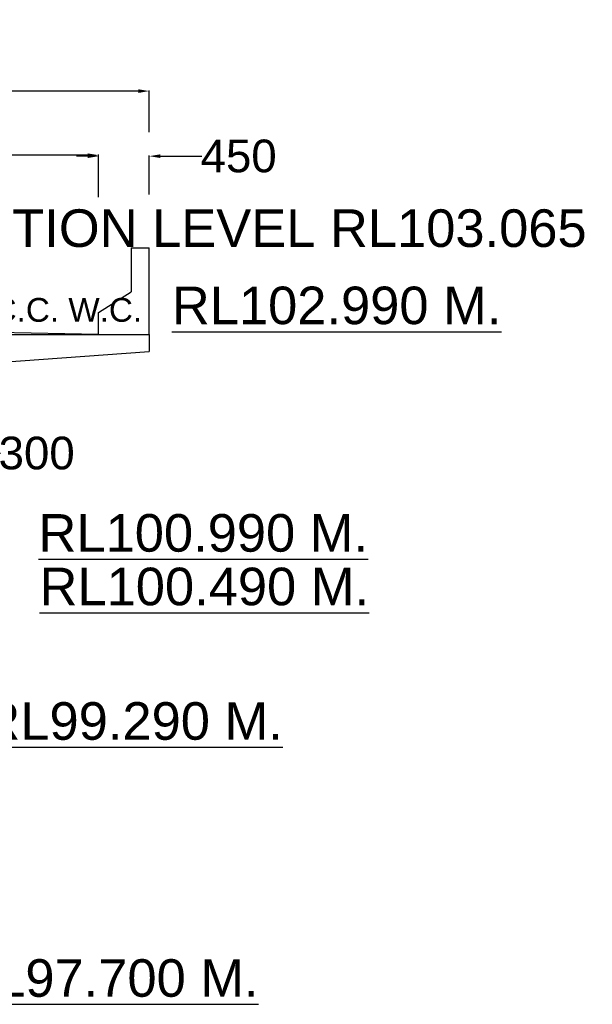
# Model space of a CAD drawing. Extents: x 586212 to 1787843, y 514956 to 1583660.
# Tile 11 of 14: x 831491 to 857795, y 728485 to 773677. Entities that reach past the tile are written whole.
import ezdxf

# ---------------------------------------------------------------- set-up
doc = ezdxf.new("R2010")
doc.units = ezdxf.units.MI
doc.header["$MEASUREMENT"] = 0
doc.layers.add('TEXT', color=3, linetype='Continuous')
doc.styles.get("Standard").update_dxf_attribs({"font": 'arial.ttf', "height": 500})
doc.dimstyles.new('bASANT jAIN  NMM', dxfattribs={"dimscale": 0.507, "dimtxt": 500, "dimasz": 1000, "dimexe": 50, "dimexo": 25, "dimgap": 0.09, "dimtad": 0, "dimtih": 1, "dimtoh": 1, "dimdec": 0, "dimzin": 0, "dimdsep": 46, "dimtxsty": 'Standard', "dimcen": 0.09, "dimclrd": 256, "dimclre": 256, "dimadec": 0, "dimazin": 0, "dimtfac": 1, "dimtdec": 0, "dimtix": 1, "dimtofl": 0, "dimtmove": 0, "dimatfit": 0, "dimfxl": 300, "dimtolj": 1, "dimtzin": 0, "dimlwd": -1, "dimlwe": -1, "dimarcsym": 0})

# ---------------------------------------------------------------- blocks, each defined once
blk = doc.blocks.new('*D95')
at = {"ltscale": 0.5, "transparency": 16777216}
for p, q in [((793973, 768764), (793973, 770425)), ((794480, 770400), (804629, 770400)), ((836936, 770400), (826787, 770400)), ((837443, 768512), (837443, 770425))]:
    blk.add_line(p, q, dxfattribs=at)
for points in [[(794480, 770484), (794480, 770315), (793973, 770400)], [(836936, 770484), (836936, 770315), (837443, 770400)]]:
    blk.add_solid(points, dxfattribs=at)
at = {"layer": 'Defpoints', "color": 0, "ltscale": 0.5, "transparency": 16777216}
for p in [(837443, 770400), (793973, 768752), (837443, 768500)]:
    blk.add_point(p, dxfattribs=at)
at = {"color": 0, "ltscale": 0.5, "transparency": 16777216, "insert": (815708, 770400), "char_height": 500, "attachment_point": 5}
blk.add_mtext('\\A1;{\\H3x;OVERALL WIDTH 8400}', dxfattribs=at)
blk = doc.blocks.new('*D96')
at = {"ltscale": 0.5, "transparency": 16777216}
for p, q in [((796302, 766837), (796302, 767483)), ((796809, 767457), (805038, 767457)), ((834607, 767457), (826378, 767457)), ((835114, 766005), (835114, 767483))]:
    blk.add_line(p, q, dxfattribs=at)
for points in [[(796809, 767542), (796809, 767373), (796302, 767457)], [(834607, 767542), (834607, 767373), (835114, 767457)]]:
    blk.add_solid(points, dxfattribs=at)
at = {"layer": 'Defpoints', "color": 0, "ltscale": 0.5, "transparency": 16777216}
for p in [(835114, 767457), (796302, 766825), (835114, 765992)]:
    blk.add_point(p, dxfattribs=at)
at = {"color": 0, "ltscale": 0.5, "transparency": 16777216, "insert": (815708, 767457), "char_height": 500, "attachment_point": 5}
blk.add_mtext('\\A1;{\\H3x;CARRIAGE WAY 7500}', dxfattribs=at)
blk = doc.blocks.new('*D98')
at = {"ltscale": 0.5, "transparency": 16777216}
for p, q in [((834607, 767413), (834100, 767413)), ((835114, 765535), (835114, 767439)), ((837443, 765651), (837443, 767439)), ((837950, 767413), (839864, 767413))]:
    blk.add_line(p, q, dxfattribs=at)
for points in [[(834607, 767498), (834607, 767329), (835114, 767413)], [(837950, 767498), (837950, 767329), (837443, 767413)]]:
    blk.add_solid(points, dxfattribs=at)
at = {"layer": 'Defpoints', "color": 0, "ltscale": 0.5, "transparency": 16777216}
for p in [(837443, 767413), (837443, 765639), (835114, 765522)]:
    blk.add_point(p, dxfattribs=at)
at = {"color": 0, "ltscale": 0.5, "transparency": 16777216, "insert": (841549, 767413), "char_height": 500, "attachment_point": 5}
blk.add_mtext('\\A1;{\\H3x;450}', dxfattribs=at)
blk = doc.blocks.new('*D104')
at = {"ltscale": 0.5, "transparency": 16777216}
for p, q in [((826819, 753778), (826312, 753778)), ((827326, 750565), (827326, 753803)), ((828620, 750565), (828620, 753803)), ((829127, 753778), (830617, 753778))]:
    blk.add_line(p, q, dxfattribs=at)
for points in [[(826819, 753862), (826819, 753693), (827326, 753778)], [(829127, 753862), (829127, 753693), (828620, 753778)]]:
    blk.add_solid(points, dxfattribs=at)
at = {"layer": 'Defpoints', "color": 0, "ltscale": 0.5, "transparency": 16777216}
for p in [(828620, 753778), (827326, 750552), (828620, 750552)]:
    blk.add_point(p, dxfattribs=at)
at = {"color": 0, "ltscale": 0.5, "transparency": 16777216, "insert": (832271, 753778), "char_height": 500, "attachment_point": 5}
blk.add_mtext('\\A1;{\\H3x;300}', dxfattribs=at)

msp = doc.modelspace()

# ---------------------------------------------------------------- linework, layer by layer
at = {"color": 0, "ltscale": 0.5}
for p, q in [((836611.6, 763198.5), (837441.4, 763198.5)), ((837443.2, 760772.8), (837443.2, 763198.5)), ((837443.2, 759220.3), (837443.2, 760772.8)), ((835114.4, 759220.3), (815708.2, 759608.4)), ((810533.2, 759220.3), (835114.4, 759220.3)), ((833536.1, 759220.3), (837443.2, 759220.3)), ((837443.2, 759220.3), (837443.2, 758444)), ((830172.3, 757926.5), (837443.2, 758444))]:
    msp.add_line(p, q, dxfattribs=at)
at = {"ltscale": 0.5}
for p, q in [((836613.5, 763198.5), (836613.5, 761191)), ((836456.4, 761229.7), (836456.4, 761229.7))]:
    msp.add_line(p, q, dxfattribs=at)
at = {"ltscale": 10}
for p, q in [((835114.4, 760241), (836613.5, 761191)), ((835114.4, 759220.3), (835114.4, 760241))]:
    msp.add_line(p, q, dxfattribs=at)

# ---------------------------------------------------------------- texts
at = {"layer": 'TEXT', "color": 0, "ltscale": 0.5, "attachment_point": 1}
for s, insert, char_height, width in [('FORMATION LEVEL RL103.065 M. ', (822448.2, 764971.8), 1725, 38244.944), ('{\\LRL102.990 M. }', (838481.5, 761426.5), 1725, 14945.678), ('75 mm THICK R.C.C. W.C.', (818633.1, 760904.1), 1092.5, 38244.944), ('{\\LRL100.990 M. }', (832356.6, 750984.5), 1725, 14945.678), ('{\\LRL100.490 M. }', (832403.2, 748525.2), 1725, 14945.678), ('{\\LRL99.290 M. }', (829780.6, 742352), 1725, 14945.678), ('{\\LRL97.700 M. }', (828670.3, 730554.7), 1725, 14945.678)]:
    msp.add_mtext(s, dxfattribs=dict(at, insert=insert, char_height=char_height, width=width))

# ---------------------------------------------------------------- dimensions: what is measured, and where the dimension line sits
at = {"color": 0, "ltscale": 0.5}
for base, p1, p2, text, picture, middle in [((837443.2, 770399.9), (793973.2, 768751.6), (837443.2, 768499.8), '{\\H3x;OVERALL WIDTH 8400}', '*D95', (815708.2, 770399.9)), ((835114.4, 767457.2), (796301.9, 766824.6), (835114.4, 765992.4), '{\\H3x;CARRIAGE WAY 7500}', '*D96', (815708.2, 767457.2))]:
    dim = msp.add_linear_dim(base=base, p1=p1, p2=p2, text=text, dimstyle='bASANT jAIN  NMM', dxfattribs=at)
    dim.commit()
    dim.dimension.update_dxf_attribs({"geometry": picture, "text_midpoint": middle})
dim = msp.add_linear_dim(base=(837443.2, 767413.5), p1=(835114.4, 765522), p2=(837443.2, 765638.7), text='{\\H3x;450}', dimstyle='bASANT jAIN  NMM', dxfattribs=at)
dim.commit()
dim.dimension.update_dxf_attribs({"geometry": '*D98', "text_midpoint": (841548.7, 767413.5), "dimtype": 160})
dim = msp.add_linear_dim(base=(828619.8, 753777.7), p1=(827326.1, 750552.1), p2=(828619.8, 750552.1), text='{\\H3x;300}', dimstyle='bASANT jAIN  NMM', override={"dimfxl": 0.18}, dxfattribs=at)
dim.commit()
dim.dimension.update_dxf_attribs({"geometry": '*D104', "text_midpoint": (832271.1, 753777.7), "dimtype": 160})

doc.saveas('drawing.dxf')
